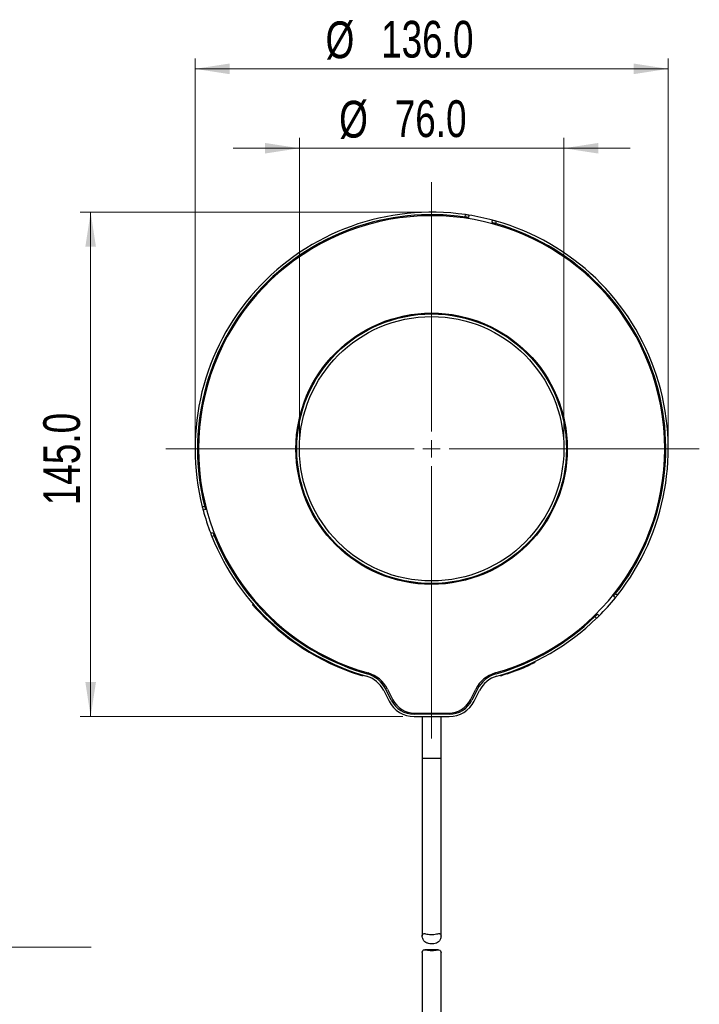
# Model space of a CAD drawing. Header units: millimetres. Extents: x 15 to 415, y 5 to 292.
# Tile 30 of 57: x 149 to 214, y 127 to 221. Entities that reach past the tile are written whole.
import ezdxf

# ---------------------------------------------------------------- set-up
doc = ezdxf.new("R2010")
doc.units = ezdxf.units.MM
doc.styles.add('SLDTEXTSTYLE0', font='TXT', dxfattribs={"width": 0.75})
doc.dimstyles.new('SLDDIMSTYLE3', dxfattribs={"dimtxt": 3.527, "dimasz": 3.302, "dimexe": 0, "dimexo": 0.0625, "dimgap": 0.88175, "dimtad": 1, "dimdec": 1, "dimlfac": 3, "dimrnd": 1e-09, "dimzin": 4, "dimdsep": 46, "dimtxsty": 'SLDTEXTSTYLE0', "dimsah": 1, "dimcen": 0.09, "dimadec": 0, "dimazin": 1, "dimtfac": 1, "dimtdec": 1, "dimtmove": 0, "dimatfit": 0, "dimfxl": 1, "dimfrac": 2, "dimtolj": 1, "dimtzin": 12, "dimarcsym": 0})
doc.dimstyles.new('SLDDIMSTYLE4', dxfattribs={"dimtxt": 3.527, "dimasz": 3.302, "dimexe": 0, "dimexo": 0.0625, "dimgap": 0.88175, "dimtad": 1, "dimdec": 1, "dimlfac": 3, "dimrnd": 1e-09, "dimzin": 4, "dimdsep": 46, "dimtxsty": 'SLDTEXTSTYLE0', "dimsah": 1, "dimcen": 0.09, "dimadec": 0, "dimazin": 1, "dimtfac": 1, "dimtdec": 1, "dimtofl": 0, "dimtmove": 0, "dimatfit": 3, "dimfxl": 1, "dimfrac": 2, "dimtolj": 1, "dimtzin": 12, "dimarcsym": 0})

# ---------------------------------------------------------------- blocks, each defined once
blk = doc.blocks.new('SW_NOTE_0_4')
at = {"color": 0, "linetype": 'Continuous', "lineweight": 0}
blk.add_line((86.326, 0), (0, 0), dxfattribs=at)
at = {"color": 0, "linetype": 'Continuous', "lineweight": 0, "char_height": 4.11574, "attachment_point": 1, "style": 'SLDTEXTSTYLE0'}
for s, insert in [('500mm approx.', (0.457, 10.655)), ('Cable length not shown to scale', (0.457, 5.333))]:
    blk.add_mtext(s, dxfattribs=dict(at, insert=insert))
blk = doc.blocks.new('_D_3')
at = {"color": 7, "linetype": 'Continuous', "lineweight": 0}
for p, q in [((175.655, 181.036), (175.655, 209.833)), ((200.989, 181.036), (200.989, 209.833)), ((175.655, 208.833), (169.305, 208.833)), ((175.655, 208.833), (200.989, 208.833)), ((200.989, 208.833), (207.339, 208.833))]:
    blk.add_line(p, q, dxfattribs=at)
at = {"color": 7, "linetype": 'Continuous', "lineweight": 18}
for points in [[(175.655, 208.833), (172.353, 209.341), (172.353, 208.325)], [(200.989, 208.833), (204.291, 208.325), (204.291, 209.341)]]:
    blk.add_solid(points, dxfattribs=at)
at = {"color": 7, "linetype": 'Continuous', "lineweight": 18, "char_height": 3.527, "attachment_point": 1, "style": 'SLDTEXTSTYLE0'}
for s, insert in [('%%c', (179.466, 213.379)), ('76.0', (184.785, 213.433))]:
    blk.add_mtext(s, dxfattribs=dict(at, insert=insert))
blk = doc.blocks.new('_D_4')
at = {"color": 7, "linetype": 'Continuous', "lineweight": 0}
for p, q in [((165.655, 181.036), (165.655, 217.442)), ((210.989, 181.036), (210.989, 217.442)), ((165.655, 216.442), (210.989, 216.442))]:
    blk.add_line(p, q, dxfattribs=at)
at = {"color": 7, "linetype": 'Continuous', "lineweight": 18}
for points in [[(165.655, 216.442), (168.957, 215.934), (168.957, 216.95)], [(210.989, 216.442), (207.687, 216.95), (207.687, 215.934)]]:
    blk.add_solid(points, dxfattribs=at)
at = {"color": 7, "linetype": 'Continuous', "lineweight": 18, "char_height": 3.527, "attachment_point": 1, "style": 'SLDTEXTSTYLE0'}
for s, insert in [('%%c', (178.163, 220.989)), ('136.0', (183.482, 221.043))]:
    blk.add_mtext(s, dxfattribs=dict(at, insert=insert))
blk = doc.blocks.new('_D_5')
at = {"color": 7, "linetype": 'Continuous', "lineweight": 0}
for p, q in [((187.322, 202.703), (154.655, 202.703)), ((155.655, 154.37), (155.655, 202.703)), ((185.565, 154.37), (154.655, 154.37))]:
    blk.add_line(p, q, dxfattribs=at)
at = {"color": 7, "linetype": 'Continuous', "lineweight": 18}
for points in [[(155.655, 202.703), (155.147, 199.401), (156.163, 199.401)], [(155.655, 154.37), (156.163, 157.672), (155.147, 157.672)]]:
    blk.add_solid(points, dxfattribs=at)
at = {"color": 7, "linetype": 'Continuous', "lineweight": 18, "insert": (151.109, 174.626), "char_height": 3.527, "attachment_point": 1, "rotation": 90, "style": 'SLDTEXTSTYLE0'}
blk.add_mtext('145.0', dxfattribs=at)
blk = doc.blocks.new('SW_CENTERMARKSYMBOL_0')
at = {"color": 0, "linetype": 'Continuous', "lineweight": 18}
for p, q in [((0, 1.667), (0, 18.114)), ((-1.667, 0), (-18.114, 0)), ((0, 0), (-0.833, 0)), ((0, 0), (0, 0.833)), ((0, 0), (0, -0.833)), ((0, 0), (0.833, 0)), ((1.667, 0), (18.114, 0)), ((0, -1.667), (0, -18.114))]:
    blk.add_line(p, q, dxfattribs=at)
blk = doc.blocks.new('SW_CENTERMARKSYMBOL_3')
at = {"color": 0, "linetype": 'Continuous', "lineweight": 18}
for p, q in [((0, 1.667), (0, 25.544)), ((-1.667, 0), (-25.464, 0)), ((0, 0), (-0.833, 0)), ((0, 0), (0, 0.833)), ((0, 0), (0, -0.833)), ((0, 0), (0.833, 0)), ((1.667, 0), (25.644, 0)), ((0, -1.667), (0, -27.751))]:
    blk.add_line(p, q, dxfattribs=at)

msp = doc.modelspace()

# ---------------------------------------------------------------- linework, layer by layer
at = {"color": 7, "linetype": 'Continuous', "lineweight": 25}
for p, q in [((191.522455, 202.240185), (191.559175, 202.470636)), ((191.888742, 202.420604), (191.852025, 202.190178)), ((194.107888, 201.710679), (194.168069, 201.936118)), ((194.489492, 201.847778), (194.429305, 201.622314)), ((166.348937, 174.47183), (166.574288, 174.532439)), ((166.658471, 174.209901), (166.433144, 174.149299)), ((167.153231, 171.933101), (167.371144, 172.016517)), ((167.492622, 171.706097), (167.274685, 171.622672)), ((205.950834, 166.162696), (206.13205, 166.015669)), ((171.207192, 165.174895), (171.14427, 165.120257)), ((205.923938, 165.755272), (205.742742, 165.902283)), ((171.364664, 164.870171), (171.427593, 164.924814)), ((204.199552, 164.188397), (204.364698, 164.02356)), ((204.127481, 163.789369), (203.962317, 163.954224)), ((198.234546, 159.559428), (198.198236, 159.634435)), ((195.544493, 158.463248), (195.520353, 158.543046)), ((197.593908, 159.352783), (197.630233, 159.277743)), ((181.416389, 158.359715), (181.440521, 158.439487)), ((181.734736, 158.260861), (181.758865, 158.340625)), ((194.885084, 158.340628), (194.909213, 158.260864)), ((183.726788, 156.880421), (184.250258, 155.838848)), ((184.458742, 155.943628), (183.935272, 156.9852)), ((184.091296, 157.009741), (184.603156, 155.989766)), ((192.040784, 155.989766), (192.552645, 157.009741)), ((192.708668, 156.9852), (192.185199, 155.943628)), ((192.393683, 155.838848), (192.917152, 156.880421)), ((190.011004, 154.602992), (186.632936, 154.602992)), ((186.632936, 154.369659), (190.011004, 154.369659)), ((186.688619, 154.702992), (189.955321, 154.702992)), ((187.42197, 154.369659), (187.42197, 150.369659)), ((189.22197, 150.369659), (189.22197, 154.369659)), ((187.42197, 150.369659), (187.42197, 133.328467)), ((189.22197, 133.336513), (189.22197, 150.369659)), ((187.42197, 131.757616), (187.42197, 107.952992)), ((188.98161, 132.02684), (187.668277, 132.02684)), ((189.22197, 107.952992), (189.22197, 131.761123))]:
    msp.add_line(p, q, dxfattribs=at)
at = {"color": 8, "linetype": 'Continuous', "lineweight": 25}
msp.add_line((189.22197, 150.369659), (187.42197, 150.369659), dxfattribs=at)
at = {"color": 7, "linetype": 'Continuous', "lineweight": 25, "flags": 128}
msp.add_lwpolyline([(187.430658, 131.757616), (187.423785, 131.803982), (187.466117, 131.940709), (187.554745, 132.010598), (187.693728, 132.025976), (187.920641, 131.994978), (188.191355, 131.960209), (188.489192, 131.96316), (188.744371, 131.998491), (188.981623, 132.02684), (189.108839, 132.002148), (189.187022, 131.925326), (189.22197, 131.761123), (189.22197, 131.761123)], dxfattribs=at)
at = {"color": 7, "linetype": 'Continuous', "lineweight": 25}
for radius in [13, 12.916667, 12.666667]:
    msp.add_circle((188.32197, 180.036326), radius, dxfattribs=at)
for centre, radius, start, end in [((188.32197, 180.036326), 22.666667, 81.78906275, 194.21093725), ((188.32197, 180.036326), 22.433333, 81.79782759, 194.20217241), ((188.32197, 180.036326), 22.333333, 285.83342151, 254.16657849), ((188.32197, 180.036326), 22.433333, 80.94644738, 81.79782759), ((188.32197, 180.036326), 22.666667, 80.94644738, 81.78906275), ((188.32197, 180.036326), 22.666667, 75.05355262, 80.94644738), ((188.32197, 180.036326), 22.666667, 74.21093725, 75.05355262), ((188.32197, 180.036326), 22.433333, 74.20217241, 75.05355262), ((188.32197, 180.036326), 22.433333, 321.79782759, 74.20217241), ((188.32197, 180.036326), 22.666667, 321.78906275, 74.21093725), ((188.32197, 180.036326), 22.666667, 194.21093725, 195.05355262), ((188.32197, 180.036326), 22.666667, 195.05355262, 200.94644738), ((188.32197, 180.036326), 22.433333, 194.20217241, 195.05355262), ((188.32197, 180.036326), 22.666667, 200.94644738, 201.78906275), ((188.32197, 180.036326), 22.433333, 200.94644738, 201.79782759), ((188.32197, 180.036326), 22.666667, 201.78906275, 254.01165062), ((188.32197, 180.036326), 22.433333, 201.79782759, 254.01165062), ((188.32197, 180.036326), 22.433333, 320.94644738, 321.79782759), ((188.32197, 180.036326), 22.666667, 315.05355262, 320.94644738), ((188.32197, 180.036326), 22.666667, 320.94644738, 321.78906275), ((188.32197, 180.036326), 22.75, 221.80858668, 252.3295294), ((188.32197, 180.036326), 22.433333, 314.20217241, 315.05355262), ((188.32197, 180.036326), 22.433333, 285.98834938, 314.20217241), ((188.32197, 180.036326), 22.666667, 285.98834938, 314.21093725), ((188.32197, 180.036326), 22.666667, 314.21093725, 315.05355262), ((181.409986, 155.664164), 3, 26.64913277, 74.16657849), ((195.233954, 155.664164), 3, 105.83342151, 153.35086723), ((188.32197, 180.036326), 22.75, 288.51020234, 294.15172715), ((181.344109, 155.682943), 2.666667, 26.68300893, 74.01165062), ((181.344109, 155.682943), 2.9, 26.68300893, 74.01165062), ((195.299831, 155.682943), 2.9, 105.98834938, 153.31699107), ((195.299831, 155.682943), 2.666667, 105.98834938, 153.31699107), ((186.632936, 157.036326), 2.666667, 206.68300893, 270), ((186.632936, 157.036326), 2.433333, 206.68300893, 270), ((186.688619, 157.036326), 2.333333, 206.64913277, 270), ((189.955321, 157.036326), 2.333333, 270, 333.35086723), ((190.011004, 157.036326), 2.433333, 270, 333.31699107), ((190.011004, 157.036326), 2.666667, 270, 333.31699107)]:
    msp.add_arc(centre, radius, start, end, dxfattribs=at)
for points, knots in [([(171.364664, 164.870171), (171.339723, 164.89814), (171.289842, 164.954079), (171.223828, 165.02905), (171.174209, 165.085805), (171.148002, 165.115959), (171.14533, 165.119036), (171.14427, 165.120257)], [0, 0, 0, 0, 0.214687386, 0.429375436, 0.64405146, 0.858732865, 1, 1, 1, 1]), ([(198.234546, 159.559428), (198.227915, 159.556212), (198.214654, 159.549779), (198.111082, 159.499945), (197.958159, 159.427643), (197.788033, 159.34887), (197.675083, 159.297959), (197.630233, 159.277743)], [0, 0, 0, 0, 0.21467384, 0.429347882, 0.644013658, 0.858647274, 1, 1, 1, 1]), ([(181.734736, 158.260861), (181.731209, 158.261927), (181.724154, 158.264058), (181.669166, 158.280764), (181.588322, 158.305625), (181.498845, 158.333535), (181.439816, 158.352277), (181.416389, 158.359715)], [0, 0, 0, 0, 0.214688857, 0.429377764, 0.644064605, 0.858743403, 1, 1, 1, 1]), ([(195.544493, 158.463248), (195.473352, 158.439665), (195.331071, 158.392498), (195.140657, 158.332013), (194.996632, 158.287383), (194.920127, 158.264164), (194.912315, 158.261802), (194.909213, 158.260864)], [0, 0, 0, 0, 0.214667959, 0.429338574, 0.6439611, 0.85860512, 1, 1, 1, 1]), ([(189.22197, 133.336513), (189.217195, 133.389495), (189.208603, 133.484813), (189.127801, 133.567125), (188.993831, 133.583001), (188.79938, 133.541094), (188.542161, 133.483833), (188.253564, 133.467792), (187.975166, 133.508923), (187.753912, 133.563888), (187.581671, 133.584619), (187.469134, 133.536907), (187.409896, 133.394105), (187.431221, 133.156665), (187.545854, 132.902873), (187.748692, 132.714085), (187.999625, 132.617604), (188.279043, 132.587138), (188.546411, 132.601911), (188.786079, 132.664104), (189.000199, 132.794128), (189.178336, 133.031054), (189.206024, 133.224886), (189.22197, 133.336513)], [0, 0, 0, 0, 0.043711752, 0.078641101, 0.113682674, 0.15647026, 0.200424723, 0.249893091, 0.292673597, 0.337917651, 0.375116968, 0.412557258, 0.453072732, 0.517663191, 0.587452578, 0.637200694, 0.68732765, 0.730723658, 0.772775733, 0.814962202, 0.857059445, 0.917680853, 1, 1, 1, 1])]:
    msp.add_open_spline(points, degree=3, knots=knots, dxfattribs=at)

# ---------------------------------------------------------------- block references
at = {"color": 7, "linetype": 'Continuous', "lineweight": 0}
for name, p in [('SW_CENTERMARKSYMBOL_3', (188.32197, 180.036326)), ('SW_CENTERMARKSYMBOL_0', (188.32197, 180.036326)), ('SW_NOTE_0_4', (69.378788, 132.265328))]:
    msp.add_blockref(name, p, dxfattribs=at)

# ---------------------------------------------------------------- dimensions: what is measured, and where the dimension line sits
at = {"color": 7, "linetype": 'Continuous', "lineweight": 18}
for base, p1, p2, dimstyle, picture, middle in [((210.988637, 216.442341), (165.655304, 180.036326), (210.988637, 180.036326), 'SLDDIMSTYLE4', '_D_4', (186.685953, 216.442341)), ((200.988637, 208.832588), (175.655304, 180.036326), (200.988637, 180.036326), 'SLDDIMSTYLE3', '_D_3', (186.685953, 208.832588))]:
    dim = msp.add_linear_dim(base=base, p1=p1, p2=p2, text='%%c<>', dimstyle=dimstyle, dxfattribs=at)
    dim.commit()
    dim.dimension.update_dxf_attribs({"geometry": picture, "text_midpoint": middle, "dimtype": 160})
dim = msp.add_linear_dim(base=(155.655295, 202.702992), p1=(186.565365, 154.369659), p2=(188.32197, 202.702992), angle=90, dimstyle='SLDDIMSTYLE4', dxfattribs=at)
dim.commit()
dim.dimension.update_dxf_attribs({"geometry": '_D_5', "text_midpoint": (155.655295, 180.489426), "dimtype": 160})

doc.saveas('drawing.dxf')
